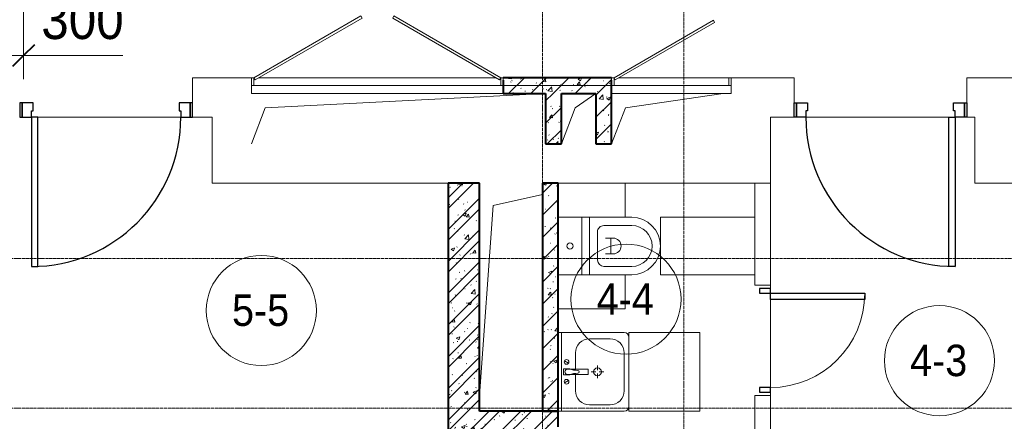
# Model space of a CAD drawing. Header units: millimetres. Extents: x 5617 to 103266, y 7718 to 198901.
# Tile 16 of 51: x 35609 to 41871, y 66615 to 69169. Entities that reach past the tile are written whole.
import ezdxf

# ---------------------------------------------------------------- set-up
doc = ezdxf.new("R2010")
doc.units = ezdxf.units.MM
doc.linetypes.add('ADSK_Линия сетки', pattern=[25, 20, -2.5, 0, -2.5])
doc.linetypes.add('Линия сетки', pattern=[25, 20, -2.5, 0, -2.5])
for name, color, linetype, lineweight in [('Двери', 7, 'Continuous', 18), ('Каркас несущий', 7, 'Continuous', 18), ('Каркас_Импост', 7, 'Continuous', 30), ('Марки помещений', 7, 'Continuous', 20), ('Мебель', 7, 'Continuous', 18), ('Монтажный зазор', 7, 'Continuous', 30), ('Оси', 7, 'Continuous', 9), ('Панель', 7, 'Continuous', 30), ('Перекрытия', 7, 'Continuous', 18), ('Размеры', 7, 'Continuous', 9), ('Размеры-100', 7, 'Continuous', 9), ('Сантехнические приборы', 7, 'Continuous', 18), ('Стены', 7, 'Continuous', 18), ('Стены разрез', 7, 'Continuous', 40)]:
    doc.layers.add(name, color=color, linetype=linetype, lineweight=lineweight)
doc.styles.add('Arial', font='arial.ttf', dxfattribs={"width": 0.9, "height": 250})
doc.styles.add('Arial_3', font='arial.ttf', dxfattribs={"width": 0.9, "height": 200})
doc.dimstyles.new('Основной_2_5_мм_1', dxfattribs={"dimscale": 304.8, "dimtxt": 255.06485, "dimasz": 0.463911, "dimexe": 0.492126, "dimexo": 0.492126, "dimgap": 0.098425, "dimtad": 1, "dimdec": 0, "dimdsep": 46, "dimtxsty": 'Arial', "dimblk1": 'OBLIQUE', "dimblk2": 'OBLIQUE', "dimsah": 1, "dimcen": 0.09, "dimdle": 0.492126, "dimazin": 2, "dimtfac": 1, "dimtdec": 4, "dimtix": 1, "dimtmove": 1, "dimatfit": 3, "dimfxl": 1, "dimtvp": 1, "dimtolj": 1, "dimtzin": 0, "dimlwd": 20, "dimlwe": 20, "dimarcsym": 2})
pattern_1 = [(50, (0, 0), (218.62117, -19.1268), [22.86, -251.46]), (355, (0, 0), (-42.2919, 229.2684), [18.288, -201.168]), (100.451, (18.22, -1.6), (176.3311, 210.13963), [19.428, -213.708]), (46.184, (0, 60.96), (325.29495, -50.4516), [34.29, -377.19]), (96.636, (27.1, 56.76), (284.883, 296.9127), [29.142, -320.562]), (351.184, (0, 60.96), (284.8858, 296.9107), [27.432, -301.752]), (21, (30.48, 45.72), (181.93753, -122.7183), [22.86, -251.46]), (326, (30.48, 45.72), (74.1622, 221.0262), [18.288, -201.168]), (71.451, (45.64, 35.5), (256.10035, 98.30526), [19.428, -213.708]), (37.5, (0, 0), (3.70639, 101.465895), [3.353, -195.377, 3.353, -200.863, -201.93]), (37.5, (0, 0), (3.70639, 101.465895), [-402.946, 3.353, -198.577]), (7.5, (0, 0), (80.18358, 120.21653), [3.353, -113.081, 3.353, -190.805, -76.962]), (7.5, (0, 0), (80.18358, 120.21653), [-310.591, 3.353, -73.609]), (327.5, (-67.97, 0), (162.70865, -6.87497), [3.353, -72.847, 3.353, -234.391, -315.468]), (327.5, (-67.97, 0), (162.70865, -6.87497), [-313.944, 3.353, -312.115]), (317.5, (-98.45, 0), (177.75468, 30.51183), [3.353, -95.707, 3.353, -154.534, -224.028]), (317.5, (-98.45, 0), (177.75468, 30.51183), [-256.946, 3.353, -220.675])]
pattern_2 = [(45, (0, 0), (-70.71068, 70.71068), [])]
pattern_3 = [(45, (0, 0), (-101.02788, 101.02788), []), (45, (67.35, 0), (-101.02788, 101.02788), [])]

# ---------------------------------------------------------------- blocks, each defined once
blk = doc.blocks.new('MR_Унитаз напольный - Санузел с ванной-V1-МКСС_K1_L15__47_700_')
at = {"layer": 'Сантехнические приборы', "color": 253, "true_color": 0xaaaaaa}
for p, q in [((-182.5, 0), (-182.5, 267.5)), ((-130, 267.5), (-130, 90)), ((130, 90), (130, 267.5)), ((182.5, 267.5), (182.5, 0)), ((-50, 150), (-50, 100)), ((-50, 135), (50, 135)), ((50, 100), (50, 150)), ((182.5, 0), (-182.5, 0)), ((-182.5, -50), (-182.5, 0)), ((-182.5, 0), (182.5, 0)), ((-90, 50), (90, 50)), ((182.5, 0), (182.5, -50)), ((-182.5, -50), (182.5, -50)), ((-182.5, -200), (-182.5, -50)), ((182.5, -50), (-182.5, -50)), ((182.5, -50), (182.5, -200))]:
    blk.add_line(p, q, dxfattribs=at)
for centre, radius, start, end in [((0, 267.5), 182.5, 0, 180), ((0, 267.5), 130, 360, 180), ((0, 150), 50, 360, 180), ((-90, 90), 40, 180, 270), ((90, 90), 40, 270, 360), ((0, -125), 20, 360, 180), ((0, -125), 20, 180, 360)]:
    blk.add_arc(centre, radius, start, end, dxfattribs=at)
blk = doc.blocks.new('MR_Зона обслуживания - MR_Зона обслуживания-V2-МКСС_K1_L15__47_700_')
at = {"layer": 'Мебель', "lineweight": 9}
for p, q in [((182.5, 600), (-182.5, 600)), ((-182.5, 600), (-182.5, 0)), ((182.5, 0), (182.5, 600)), ((-182.5, 0), (182.5, 0))]:
    blk.add_line(p, q, dxfattribs=at)
blk = doc.blocks.new('MR_Зона обслуживания - MR_Зона обслуживания-2560084-МКСС_K1_L15__47_700_')
at = {"layer": 'Мебель', "lineweight": 9}
for p, q in [((108.75, 425), (-108.75, 425)), ((108.75, 0), (108.75, 425))]:
    blk.add_line(p, q, dxfattribs=at)
blk = doc.blocks.new('MR_Зона обслуживания - MR_Зона обслуживания-V3-МКСС_K1_L15__47_700_')
at = {"layer": 'Мебель', "lineweight": 9}
for p, q in [((108.75, 425), (-108.75, 425)), ((-108.75, 425), (-108.75, 0))]:
    blk.add_line(p, q, dxfattribs=at)
blk = doc.blocks.new('MR_Тумба-Умывальник с зеркалом - Тумба-умывальник_500-2560111-МКСС_K1_L15__47_700_')
at = {"layer": 'Сантехнические приборы', "color": 253, "true_color": 0xaaaaaa}
for p, q in [((-250, 0), (-250, -420)), ((250, -420), (250, 0)), ((-250, -20), (250, -20)), ((-69.7, -39.8), (-55.6, -66.3)), ((20, -33.1), (-20, -33.1)), ((-20, -33.1), (-20, -73.1)), ((-17, -60), (-17, -73.1)), ((17, -73.1), (17, -60)), ((20, -73.1), (20, -33.1)), ((69.7, -39.8), (55.6, -66.3)), ((-17, -110), (-120, -110)), ((-20, -73.1), (-17, -73.1)), ((-17, -73.1), (-17, -187.9)), ((17, -187.9), (17, -73.1)), ((17, -73.1), (20, -73.1)), ((120, -110), (17, -110)), ((-210, -200), (-210, -330)), ((-10, -250), (-40, -250)), ((-14, -190.9), (14, -190.9)), ((0, -210), (0, -240)), ((40, -250), (10, -250)), ((210, -330), (210, -200)), ((0, -290), (0, -260)), ((-120, -420), (120, -420))]:
    blk.add_line(p, q, dxfattribs=at)
for centre, radius, start, end in [((-62.7, -53.1), 15, 360, 180), ((-62.7, -53.1), 15, 180, 360), ((0, -60), 17, 360, 180), ((62.7, -53.1), 15, 360, 180), ((62.7, -53.1), 15, 180, 360), ((-120, -200), 90, 90, 180), ((-217.6, -129.9), 208.5, 1.5946, 15.81769), ((0, -124.1), 9.19, 180, 360), ((217.6, -129.9), 208.5, 164.18231, 178.4054), ((120, -200), 90, 360, 90), ((0, -250), 25, 0, 180), ((0, -250), 25, 180, 0), ((-14, -187.9), 3, 180, 270), ((-14, -187.9), 3, 195, 255), ((14, -187.9), 3, 270, 0), ((14, -187.9), 3, 285, 345), ((-120, -330), 90, 180, 270), ((120, -330), 90, 270, 360), ((-220, -420), 30, 180, 270), ((220, -420), 30, 270, 360)]:
    blk.add_arc(centre, radius, start, end, dxfattribs=at)
blk = doc.blocks.new('MR_Зона обслуживания - MR_Зона обслуживания-2560112-МКСС_K1_L15__47_700_')
at = {"layer": 'Мебель', "lineweight": 9}
for p, q in [((250, 0), (-250, 0)), ((-250, 0), (-250, -450)), ((250, -450), (250, 0)), ((-250, -450), (250, -450))]:
    blk.add_line(p, q, dxfattribs=at)
blk = doc.blocks.new('A_DOR_Door - Вн_3_Одинарная_700x2100-2943105-МКСС_K1_L15__47_700_')
at = {"layer": 'Двери', "color": 253, "lineweight": 30, "true_color": 0xaaaaaa}
for p, q in [((-300, 50), (-300, 650)), ((-300, 650), (-260, 650)), ((-300, 50), (-300, 650)), ((-260, 650), (-260, 50)), ((-330, 50), (-330, -20)), ((-300, 50), (-330, 50)), ((-260, 50), (-300, 50)), ((-300, -20), (-300, 50)), ((330, 50), (300, 50)), ((300, 50), (300, -20)), ((330, -20), (330, 50)), ((-330, -20), (-300, -20)), ((300, -20), (330, -20))]:
    blk.add_line(p, q, dxfattribs=at)
at = {"layer": 'Двери', "color": 254, "lineweight": 9, "true_color": 0xd4d4d4}
blk.add_arc((-300, 50), 600, 360, 90, dxfattribs=at)
blk = doc.blocks.new('101_Дверь_Однопольная - _НЧ_Мет_900х2100_Квартира_Пр-3606083-МКСС_K1_L15__47_700_')
at = {"layer": 'Каркас_Импост', "color": 253, "true_color": 0xaaaaaa}
for p, q in [((-535, 125), (-475, 125)), ((-535, 35), (-535, 125)), ((-475, 125), (-475, 85)), ((-475, 85), (-465, 85)), ((-465, 85), (-465, 35)), ((465, 85), (475, 85)), ((465, 35), (465, 85)), ((475, 125), (535, 125)), ((475, 85), (475, 125)), ((535, 125), (535, 35)), ((-465, 35), (-535, 35)), ((535, 35), (465, 35))]:
    blk.add_line(p, q, dxfattribs=at)
at = {"layer": 'Монтажный зазор', "color": 253, "true_color": 0xaaaaaa}
for p, q in [((-550, 125), (-535, 125)), ((-550, 35), (-550, 125)), ((-535, 125), (-535, 35)), ((535, 35), (535, 125)), ((535, 125), (550, 125)), ((550, 125), (550, 35)), ((-535, 35), (-550, 35)), ((550, 35), (535, 35))]:
    blk.add_line(p, q, dxfattribs=at)
at = {"layer": 'Панель', "color": 253, "true_color": 0xaaaaaa}
for p, q in [((-475, 1075), (-435, 1075)), ((-475, 125), (-475, 1075)), ((-435, 1075), (-435, 125)), ((-435, 125), (-475, 125))]:
    blk.add_line(p, q, dxfattribs=at)
blk.add_arc((-475, 125), 950, 0, 90, dxfattribs=at)
blk = doc.blocks.new('101_Дверь_Однопольная - _НЧ_Мет_900х2100_Квартира_Л-3606077-МКСС_K1_L15__47_700_')
at = {"layer": 'Каркас_Импост', "color": 253, "true_color": 0xaaaaaa}
for p, q in [((-475, 125), (-535, 125)), ((-535, 125), (-535, 35)), ((-475, 85), (-475, 125)), ((-465, 85), (-475, 85)), ((-465, 35), (-465, 85)), ((475, 85), (465, 85)), ((465, 85), (465, 35)), ((535, 125), (475, 125)), ((475, 125), (475, 85)), ((535, 35), (535, 125)), ((-535, 35), (-465, 35)), ((465, 35), (535, 35))]:
    blk.add_line(p, q, dxfattribs=at)
at = {"layer": 'Монтажный зазор', "color": 253, "true_color": 0xaaaaaa}
for p, q in [((-535, 125), (-550, 125)), ((-550, 125), (-550, 35)), ((-535, 35), (-535, 125)), ((550, 125), (535, 125)), ((535, 125), (535, 35)), ((550, 35), (550, 125)), ((-550, 35), (-535, 35)), ((535, 35), (550, 35))]:
    blk.add_line(p, q, dxfattribs=at)
at = {"layer": 'Панель', "color": 253, "true_color": 0xaaaaaa}
for p, q in [((475, 1075), (435, 1075)), ((435, 1075), (435, 125)), ((475, 125), (475, 1075)), ((435, 125), (475, 125))]:
    blk.add_line(p, q, dxfattribs=at)
blk.add_arc((475, 125), 950, 90, 180, dxfattribs=at)
blk = doc.blocks.new('101_Лючок доступа_Двупольный - ЛД_П_1600х2100-3936328-МКСС_K1_L15__47_700_')
at = {"layer": 'Двери', "color": 253, "true_color": 0xaaaaaa}
for p, q in [((-105.2, 442.5), (-785, 50)), ((-97.7, 429.5), (-105.2, 442.5)), ((105.2, 442.5), (97.7, 429.5)), ((785, 50), (105.2, 442.5)), ((-777.5, 37), (-97.7, 429.5)), ((97.7, 429.5), (777.5, 37)), ((-785, 50), (-800, 50)), ((-785, 50), (-777.5, 37)), ((0, 50), (-755, 50)), ((755, 50), (0, 50)), ((777.5, 37), (785, 50)), ((800, 50), (785, 50)), ((800, -50), (-800, -50))]:
    blk.add_line(p, q, dxfattribs=at)
at = {"layer": 'Каркас_Импост', "color": 253, "lineweight": 18, "true_color": 0xaaaaaa}
for p, q in [((-800, 50), (-785, 50)), ((-800, 50), (-800, 0)), ((-800, 0), (-785, 0)), ((-785, 50), (-785, 0)), ((800, 50), (785, 50)), ((785, 50), (785, 0)), ((785, 0), (800, 0)), ((800, 50), (800, 0))]:
    blk.add_line(p, q, dxfattribs=at)
blk = doc.blocks.new('101_Лючок доступа_Однопольный - ЛД_П_760х2100-3929909-МКСС_K1_L15__47_700_')
at = {"layer": 'Двери', "color": 253, "true_color": 0xaaaaaa}
for p, q in [((267.2, 415), (-365, 50)), ((-357.5, 37), (274.7, 402)), ((274.7, 402), (267.2, 415)), ((-365, 50), (-380, 50)), ((-365, 50), (-357.5, 37)), ((365, 50), (-335, 50)), ((380, -50), (-380, -50))]:
    blk.add_line(p, q, dxfattribs=at)
at = {"layer": 'Каркас_Импост', "color": 253, "lineweight": 18, "true_color": 0xaaaaaa}
for p, q in [((-380, 50), (-365, 50)), ((-380, 50), (-380, -50)), ((-380, 0), (-365, 0)), ((-365, 50), (-365, 0)), ((380, 50), (365, 50)), ((380, 50), (365, 50)), ((365, 50), (365, 35)), ((365, 50), (365, 0)), ((365, 0), (380, 0)), ((380, 50), (380, -50)), ((380, 35), (380, 50))]:
    blk.add_line(p, q, dxfattribs=at)
blk = doc.blocks.new('ПР - 1600_100_Оп1450-0-3950779-МКСС_K1_L15__47_700_')
at = {"layer": 'Каркас несущий', "color": 21, "true_color": 0xffaaaa}
blk.add_line((-800, 0), (2250, 0), dxfattribs=at)
blk.add_line((-800, 0), (2250, 0), dxfattribs=at)
blk = doc.blocks.new('135_SLK_K1_AR_rvt-1-МКСС_K1_L15__47_700_')
at = {"layer": 'Стены разрез', "lineweight": 9, "true_color": 0xaaaaaa}
h = blk.add_hatch(dxfattribs=at)
h.set_pattern_fill('FP_1', color=253, style=0, pattern_type=2)
h.set_pattern_definition(pattern_1)
h.paths.add_polyline_path([(24902.1, 68700), (25590, 68700), (25589.4, 68800), (24900, 68800), (24900, 68700)])
h = blk.add_hatch(dxfattribs=at)
h.set_pattern_fill('FP_3', color=253, style=0, pattern_type=2)
h.set_pattern_definition(pattern_2)
h.paths.add_polyline_path([(24902.1, 68700), (25590, 68700), (25589.4, 68800), (24900, 68800), (24900, 68700)])
h = blk.add_hatch(dxfattribs=at)
h.set_pattern_fill('FP_1', color=253, style=0, pattern_type=2)
h.set_pattern_definition(pattern_1)
h.paths.add_polyline_path([(25270, 68380), (25270, 68700), (25170, 68700), (25170, 68380)])
h = blk.add_hatch(dxfattribs=at)
h.set_pattern_fill('FP_3', color=253, style=0, pattern_type=2)
h.set_pattern_definition(pattern_2)
h.paths.add_polyline_path([(25270, 68380), (25270, 68700), (25170, 68700), (25170, 68380)])
h = blk.add_hatch(dxfattribs=at)
h.set_pattern_fill('FP_1', color=253, style=0, pattern_type=2)
h.set_pattern_definition(pattern_1)
h.paths.add_polyline_path([(25490, 68380), (25590, 68380), (25589.4, 68700), (25490, 68700)])
h = blk.add_hatch(dxfattribs=at)
h.set_pattern_fill('FP_3', color=253, style=0, pattern_type=2)
h.set_pattern_definition(pattern_2)
h.paths.add_polyline_path([(25490, 68380), (25590, 68380), (25589.4, 68700), (25490, 68700)])
h = blk.add_hatch(dxfattribs=at)
h.set_pattern_fill('FP_1', color=253, style=0, pattern_type=2)
h.set_pattern_definition(pattern_1)
h.paths.add_polyline_path([(24750, 66680), (24750, 68130), (24550, 68130), (24550, 66680)])
h = blk.add_hatch(dxfattribs=at)
h.set_pattern_fill('FP_2', color=253, style=0, pattern_type=2)
h.set_pattern_definition(pattern_3)
h.paths.add_polyline_path([(24750, 66680), (24750, 68130), (24550, 68130), (24550, 66680)])
h = blk.add_hatch(dxfattribs=at)
h.set_pattern_fill('FP_1', color=253, style=0, pattern_type=2)
h.set_pattern_definition(pattern_1)
h.paths.add_polyline_path([(25250, 66680), (25250, 68130), (25150, 68130), (25150, 66680), (25245.7, 66680)])
h = blk.add_hatch(dxfattribs=at)
h.set_pattern_fill('FP_3', color=253, style=0, pattern_type=2)
h.set_pattern_definition(pattern_2)
h.paths.add_polyline_path([(25250, 66680), (25250, 68130), (25150, 68130), (25150, 66680), (25245.7, 66680)])
h = blk.add_hatch(dxfattribs=at)
h.set_pattern_fill('FP_1', color=253, style=0, pattern_type=2)
h.set_pattern_definition(pattern_1)
h.paths.add_polyline_path([(25245.7, 66480), (25250, 66480), (25250, 66680), (24550, 66680), (24550, 66480), (25050, 66480)])
h = blk.add_hatch(dxfattribs=at)
h.set_pattern_fill('FP_2', color=253, style=0, pattern_type=2)
h.set_pattern_definition(pattern_3)
h.paths.add_polyline_path([(25245.7, 66480), (25250, 66480), (25250, 66680), (24550, 66680), (24550, 66480), (25050, 66480)])
at = {"color": 253, "lineweight": 18, "true_color": 0xaaaaaa}
for p, q in [((23387.1, 68607.8), (25170, 68700)), ((25357.1, 68607.8), (25490, 68700)), ((25677.1, 68607.8), (26300, 68700)), ((23300, 68380), (23387.1, 68607.8)), ((25270, 68380), (25357.1, 68607.8)), ((25590, 68380), (25677.1, 68607.8)), ((24837.1, 67987.8), (25150, 68057.7)), ((24750, 66780), (24837.1, 67987.8))]:
    blk.add_line(p, q, dxfattribs=at)
at = {"layer": 'Перекрытия', "color": 253, "true_color": 0xaaaaaa}
for p, q in [((22925, 68640), (22925, 68800)), ((22925, 68800), (23300, 68800)), ((26350, 68800), (26750, 68800)), ((26750, 68800), (26750, 68640)), ((27850, 68640), (27850, 68800)), ((27850, 68800), (28150, 68800)), ((22850, 68550), (21940, 68550)), ((21940, 68550), (22850, 68550)), ((23050, 68550), (22925, 68550)), ((23050, 68130), (23050, 68550)), ((26750, 68550), (26600, 68550)), ((26600, 68550), (26600, 68130)), ((27735, 68550), (26825, 68550)), ((26825, 68550), (27735, 68550)), ((27900, 68550), (27850, 68550)), ((27900, 68130), (27900, 68550)), ((24550, 68130), (23050, 68130)), ((26500, 68130), (25675, 68130)), ((28550, 68130), (27900, 68130)), ((26600, 67460), (26600, 67480)), ((26600, 67480), (26600, 67460)), ((26600, 66830), (26600, 67390)), ((26600, 67390), (26600, 66830)), ((26600, 66780), (26600, 66800)), ((26600, 66800), (26600, 66780))]:
    blk.add_line(p, q, dxfattribs=at)
at = {"layer": 'Стены', "color": 253, "true_color": 0xaaaaaa}
for p, q in [((23300, 68700), (23300, 68785)), ((26350, 68785), (26350, 68700)), ((24900, 68700), (23300, 68700)), ((26350, 68700), (25590, 68700)), ((26500, 67912.5), (26500, 68130)), ((26600, 68130), (26500, 68130)), ((26600, 68130), (26600, 67480)), ((26500, 67480), (26500, 67547.5)), ((26500, 67480), (26600, 67480)), ((26500, 66530), (26500, 66780)), ((26600, 66780), (26500, 66780)), ((26600, 66780), (26600, 65630))]:
    blk.add_line(p, q, dxfattribs=at)
at = {"layer": 'Стены разрез', "color": 253, "true_color": 0xaaaaaa}
for p, q in [((25590, 68800), (24900, 68800)), ((24900, 68785), (24900, 68700)), ((25590, 68700), (25590, 68785)), ((24900, 68700), (25170, 68700)), ((25170, 68700), (25170, 68380)), ((25270, 68700), (25490, 68700)), ((25270, 68380), (25270, 68700)), ((25490, 68700), (25490, 68380)), ((25590, 68380), (25590, 68700)), ((25170, 68380), (25270, 68380)), ((25490, 68380), (25590, 68380)), ((24550, 68130), (24550, 66680)), ((24750, 68130), (24550, 68130)), ((24750, 66680), (24750, 68130)), ((25150, 68130), (25150, 66680)), ((25250, 68130), (25150, 68130)), ((25250, 66680), (25250, 68130)), ((24550, 66680), (24550, 66480)), ((25250, 66680), (24750, 66680)), ((25150, 66680), (25250, 66680)), ((25250, 66580), (25250, 66680))]:
    blk.add_line(p, q, dxfattribs=at)
at = {"layer": 'Двери', "color": 253, "lineweight": 18, "true_color": 0xaaaaaa}
for name, p in [('101_Лючок доступа_Двупольный - ЛД_П_1600х2100-3936328-МКСС_K1_L15__47_700_', (24100, 68750)), ('101_Лючок доступа_Однопольный - ЛД_П_760х2100-3929909-МКСС_K1_L15__47_700_', (25970, 68750))]:
    blk.add_blockref(name, p, dxfattribs=at)
for name, p, rotation in [('101_Дверь_Однопольная - _НЧ_Мет_900х2100_Квартира_Л-3606077-МКСС_K1_L15__47_700_', (22375, 68675), 180), ('101_Дверь_Однопольная - _НЧ_Мет_900х2100_Квартира_Пр-3606083-МКСС_K1_L15__47_700_', (27300, 68675), 180), ('A_DOR_Door - Вн_3_Одинарная_700x2100-2943105-МКСС_K1_L15__47_700_', (26550, 67130), 269.9999999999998)]:
    blk.add_blockref(name, p, dxfattribs=dict(at, rotation=rotation))
at = {"layer": 'Каркас несущий', "color": 253, "lineweight": 18, "true_color": 0xaaaaaa}
blk.add_blockref('ПР - 1600_100_Оп1450-0-3950779-МКСС_K1_L15__47_700_', (24100, 68750), dxfattribs=at)
at = {"layer": 'Мебель', "color": 253, "lineweight": 18, "true_color": 0xaaaaaa}
for name, p, rotation in [('MR_Зона обслуживания - MR_Зона обслуживания-V3-МКСС_K1_L15__47_700_', (25250, 68021.2), 270), ('MR_Зона обслуживания - MR_Зона обслуживания-V2-МКСС_K1_L15__47_700_', (25900, 67730), 270), ('MR_Зона обслуживания - MR_Зона обслуживания-2560084-МКСС_K1_L15__47_700_', (25250, 67438.7), 270), ('MR_Зона обслуживания - MR_Зона обслуживания-2560112-МКСС_K1_L15__47_700_', (25700, 66930), 89.99999999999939)]:
    blk.add_blockref(name, p, dxfattribs=dict(at, rotation=rotation))
at = {"layer": 'Сантехнические приборы', "color": 253, "lineweight": 18, "true_color": 0xaaaaaa}
for name, p, rotation in [('MR_Унитаз напольный - Санузел с ванной-V1-МКСС_K1_L15__47_700_', (25450, 67730), 270), ('MR_Тумба-Умывальник с зеркалом - Тумба-умывальник_500-2560111-МКСС_K1_L15__47_700_', (25250, 66930), 89.99999999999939)]:
    blk.add_blockref(name, p, dxfattribs=dict(at, rotation=rotation))
blk = doc.blocks.new('050_Марка_Помещение - Номер-620969-МКСС_K1_L15__47_700_')
at = {"layer": 'Марки помещений'}
blk.add_circle((0, 0), 3.5, dxfattribs=at)
blk = doc.blocks.new('DIMBLOCK26-МКСС_K1_L15__47_700_')
at = {"layer": 'Размеры-100', "lineweight": 20, "transparency": 16777216}
for p, q in [((35634, 68941.4), (35634, 69525)), ((35334, 68941.4), (35334, 69320)), ((35184, 68941.4), (35784, 68941.4)), ((35334, 68941.4), (35334, 68791.4)), ((35746.1, 68941.4), (35484, 68941.4)), ((35634, 68941.4), (35634, 68791.4)), ((36264.1, 68941.4), (35746.1, 68941.4))]:
    blk.add_line(p, q, dxfattribs=at)
at = {"layer": 'Размеры-100', "lineweight": 40, "transparency": 16777216}
for p, q in [((35334, 68941.4), (35404.7, 69012.1)), ((35634, 68941.4), (35704.7, 69012.1)), ((35334, 68941.4), (35263.3, 68870.7)), ((35634, 68941.4), (35563.3, 68870.7))]:
    blk.add_line(p, q, dxfattribs=at)
at = {"layer": 'Размеры-100', "color": 0, "lineweight": 20, "transparency": 16777216, "insert": (35746.1, 69295.9), "char_height": 250, "width": 621.573, "attachment_point": 1, "line_spacing_factor": 0.941778, "style": 'Arial'}
blk.add_mtext('300', dxfattribs=at)
blk = doc.blocks.new('_Oblique')
at = {"color": 0, "linetype": 'ByBlock', "lineweight": -2}
blk.add_line((-0.5, -0.5), (0.5, 0.5), dxfattribs=at)

msp = doc.modelspace()

# ---------------------------------------------------------------- linework, layer by layer
at = {"layer": 'Оси', "linetype": 'Линия сетки'}
for p, q in [((38934, 57340.2), (38934, 78150)), ((39834, 57340.2), (39834, 78150))]:
    msp.add_line(p, q, dxfattribs=at)
at = {"layer": 'Оси', "linetype": 'ADSK_Линия сетки'}
for p, q in [((71384, 67650), (25496.4, 67650)), ((71384, 66700), (25496.4, 66700))]:
    msp.add_line(p, q, dxfattribs=at)

# ---------------------------------------------------------------- block references
at = {"lineweight": 5}
msp.add_blockref('135_SLK_K1_AR_rvt-1-МКСС_K1_L15__47_700_', (13784, 0), dxfattribs=at)
at = {"layer": 'Марки помещений', "xscale": 99.99999999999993, "yscale": 99.99999999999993, "zscale": 99.99999999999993}
for p in [(39465.3, 67392), (37146, 67320.2), (41458.6, 67000.9)]:
    msp.add_blockref('050_Марка_Помещение - Номер-620969-МКСС_K1_L15__47_700_', p, dxfattribs=at)

# ---------------------------------------------------------------- texts
at = {"layer": 'Марки помещений', "lineweight": 9, "char_height": 200, "width": 447.342, "attachment_point": 1, "style": 'Arial_3'}
for s, insert in [('4-4', (39278.8, 67493.7)), ('5-5', (36959.4, 67421.9)), ('4-3', (41272.1, 67102.6))]:
    msp.add_mtext(s, dxfattribs=dict(at, insert=insert))

# ---------------------------------------------------------------- dimensions: what is measured, and where the dimension line sits
at = {"layer": 'Размеры', "lineweight": 20}
dim = msp.add_linear_dim(base=(35634, 68941.4), p1=(35334, 69470), p2=(35634, 69675), dimstyle='Основной_2_5_мм_1', override={"dimpost": '<>', "dimfxl": 363.33387}, dxfattribs=at)
dim.commit()
dim.dimension.update_dxf_attribs({"geometry": 'DIMBLOCK26-МКСС_K1_L15__47_700_', "text_midpoint": (36056.9, 69129.3), "dimtype": 160})

doc.saveas('drawing.dxf')
